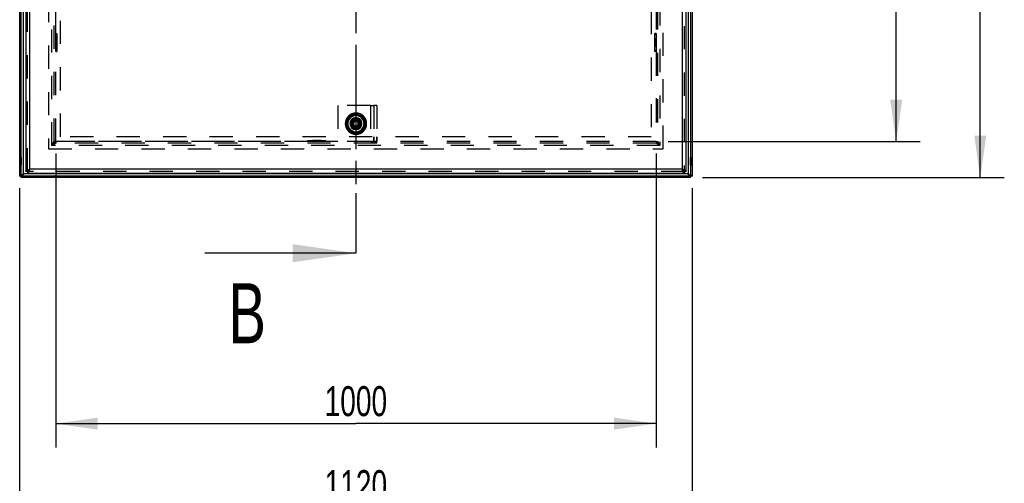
# Model space of a CAD drawing. Header units: millimetres. Extents: x 0 to 4200, y 0 to 5940.
# Tile 3 of 9: x 858 to 2498, y 2571 to 3344. Entities that reach past the tile are written whole.
import ezdxf

# ---------------------------------------------------------------- set-up
doc = ezdxf.new("R2010")
doc.units = ezdxf.units.MM
doc.header["$LTSCALE"] = 387.2
doc.linetypes.add('HIDDEN', pattern=[0.2, 0.1, -0.1])
doc.linetypes.add('PHANTOM', pattern=[0.8, 0.45, -0.05, 0.1, -0.05, 0.1, -0.05])
doc.layers.get('0').update_dxf_attribs({"linetype": 'CONTINUOUS'})
for name, color, linetype in [('_2D-BEM', 7, 'CONTINUOUS'), ('DEFAULT_2', 8, 'HIDDEN'), ('HATCHING_BL1', 7, 'CONTINUOUS')]:
    doc.layers.add(name, color=color, linetype=linetype)
doc.styles.get("Standard").update_dxf_attribs({"font": 'txt', "width": 0.7})
doc.dimstyles.new('DIMSTYLE_1', dxfattribs={"dimtxt": 50, "dimasz": 70, "dimexe": 2, "dimexo": 1, "dimtad": 1, "dimdec": 1, "dimtxsty": 'Standard', "dimblk": '_FILLED', "dimblk1": '_FILLED', "dimblk2": '_FILLED', "dimcen": 0.09, "dimadec": 1, "dimazin": 2, "dimtp": 0.8, "dimtm": 0.8, "dimtfac": 1, "dimtdec": 1, "dimtofl": 0, "dimtmove": 0, "dimatfit": 3, "dimldrblk": '_FILLED', "dimfxl": 1, "dimtolj": 1, "dimarcsym": 0})
doc.dimstyles.new('DIMSTYLE_4', dxfattribs={"dimtxt": 50, "dimasz": 70, "dimexe": 2, "dimexo": 1, "dimtad": 1, "dimdec": 1, "dimtxsty": 'Standard', "dimblk": '_FILLED', "dimblk1": '_FILLED', "dimblk2": '_FILLED', "dimcen": 0.09, "dimadec": 1, "dimazin": 2, "dimtp": 1.2, "dimtm": 1.2, "dimtfac": 1, "dimtdec": 1, "dimtofl": 0, "dimtmove": 0, "dimatfit": 3, "dimldrblk": '_FILLED', "dimfxl": 1, "dimtolj": 1, "dimarcsym": 0})
doc.dimstyles.get("Standard").update_dxf_attribs({"dimtxt": 50, "dimasz": 70, "dimexe": 2, "dimexo": 1, "dimtad": 1, "dimdec": 1, "dimtxsty": 'Standard', "dimblk": '_FILLED', "dimblk1": '_FILLED', "dimblk2": '_FILLED', "dimcen": 0.09, "dimadec": 1, "dimazin": 2, "dimtol": 1, "dimtp": 0.1, "dimtm": 0.1, "dimtfac": 1, "dimtdec": 1, "dimtofl": 0, "dimtmove": 0, "dimatfit": 3, "dimldrblk": '_FILLED', "dimfxl": 1, "dimtolj": 1, "dimarcsym": 0})

# ---------------------------------------------------------------- blocks, each defined once
blk = doc.blocks.new('_FILLED')
at = {"color": 0, "linetype": 'ByBlock'}
blk.add_solid([(0, 0), (-1, 0.143), (-1, -0.143)], dxfattribs=at)
blk = doc.blocks.new('*D6')
at = {"layer": '_2D-BEM', "color": 2, "linetype": 'Continuous', "transparency": 16777216}
for p, q in [((917.5, 3120.3), (917.5, 2630.3)), ((1917.5, 3120.3), (1917.5, 2630.3)), ((917.5, 2670.3), (1417.5, 2670.3)), ((1917.5, 2670.3), (1417.5, 2670.3))]:
    blk.add_line(p, q, dxfattribs=at)
at = {"layer": '_2D-BEM', "color": 2, "linetype": 'Continuous', "transparency": 16777216, "xscale": 70, "yscale": 70, "zscale": 70, "rotation": 180}
blk.add_blockref('_FILLED', (917.5, 2670.3), dxfattribs=at)
at = {"layer": '_2D-BEM', "color": 2, "linetype": 'Continuous', "transparency": 16777216, "xscale": 70, "yscale": 70, "zscale": 70}
blk.add_blockref('_FILLED', (1917.5, 2670.3), dxfattribs=at)
at = {"layer": '_2D-BEM', "color": 2, "linetype": 'Continuous', "transparency": 16777216, "insert": (1417.5, 2732.8), "char_height": 50, "width": 219.643, "attachment_point": 2, "line_spacing_factor": 0.9}
blk.add_mtext('1000', dxfattribs=at)
blk = doc.blocks.new('*D7')
at = {"layer": '_2D-BEM', "color": 2, "linetype": 'Continuous', "transparency": 16777216}
for p, q in [((857.5, 3062.8), (857.5, 2490.3)), ((1977.5, 3062.8), (1977.5, 2490.3)), ((857.5, 2530.3), (1417.5, 2530.3)), ((1977.5, 2530.3), (1417.5, 2530.3))]:
    blk.add_line(p, q, dxfattribs=at)
at = {"layer": '_2D-BEM', "color": 2, "linetype": 'Continuous', "transparency": 16777216, "xscale": 70, "yscale": 70, "zscale": 70, "rotation": 180}
blk.add_blockref('_FILLED', (857.5, 2530.3), dxfattribs=at)
at = {"layer": '_2D-BEM', "color": 2, "linetype": 'Continuous', "transparency": 16777216, "xscale": 70, "yscale": 70, "zscale": 70}
blk.add_blockref('_FILLED', (1977.5, 2530.3), dxfattribs=at)
at = {"layer": '_2D-BEM', "color": 2, "linetype": 'Continuous', "transparency": 16777216, "insert": (1417.5, 2592.8), "char_height": 50, "width": 203.571, "attachment_point": 2, "line_spacing_factor": 0.9}
blk.add_mtext('1120', dxfattribs=at)
blk = doc.blocks.new('*D8')
at = {"layer": '_2D-BEM', "color": 2, "linetype": 'Continuous', "transparency": 16777216}
for p, q in [((1995, 4200.3), (2497.5, 4200.3)), ((2457.5, 4200.3), (2457.5, 3640.3)), ((2457.5, 3080.3), (2457.5, 3640.3)), ((1995, 3080.3), (2497.5, 3080.3))]:
    blk.add_line(p, q, dxfattribs=at)
at = {"layer": '_2D-BEM', "color": 2, "linetype": 'Continuous', "transparency": 16777216, "xscale": 70, "yscale": 70, "zscale": 70}
for p, rotation in [((2457.5, 4200.3), 90), ((2457.5, 3080.3), 270)]:
    blk.add_blockref('_FILLED', p, dxfattribs=dict(at, rotation=rotation))
at = {"layer": '_2D-BEM', "color": 2, "linetype": 'Continuous', "transparency": 16777216, "insert": (2395, 3640.3), "char_height": 50, "width": 203.571, "attachment_point": 2, "rotation": 90, "line_spacing_factor": 0.9}
blk.add_mtext('1120', dxfattribs=at)
blk = doc.blocks.new('*D9')
at = {"layer": '_2D-BEM', "color": 2, "linetype": 'Continuous', "transparency": 16777216}
for p, q in [((1937.5, 4140.3), (2357.5, 4140.3)), ((2317.5, 4140.3), (2317.5, 3640.3)), ((2317.5, 3140.3), (2317.5, 3640.3)), ((1937.5, 3140.3), (2357.5, 3140.3))]:
    blk.add_line(p, q, dxfattribs=at)
at = {"layer": '_2D-BEM', "color": 2, "linetype": 'Continuous', "transparency": 16777216, "xscale": 70, "yscale": 70, "zscale": 70}
for p, rotation in [((2317.5, 4140.3), 90), ((2317.5, 3140.3), 270)]:
    blk.add_blockref('_FILLED', p, dxfattribs=dict(at, rotation=rotation))
at = {"layer": '_2D-BEM', "color": 2, "linetype": 'Continuous', "transparency": 16777216, "insert": (2255, 3640.3), "char_height": 50, "width": 219.643, "attachment_point": 2, "rotation": 90, "line_spacing_factor": 0.9}
blk.add_mtext('1000', dxfattribs=at)
blk = doc.blocks.new('XSEC_FILLED')
at = {"color": 0, "linetype": 'ByBlock'}
blk.add_solid([(0, 0), (-1, 0.143), (-1, -0.143)], dxfattribs=at)
blk = doc.blocks.new('HATCHING_BL1', base_point=(1291.8, 3642.6))
at = {"layer": 'HATCHING_BL1', "color": 7, "linetype": 'PHANTOM'}
for p, q in [((1417.5, 4331), (1417.5, 4231)), ((1417.5, 4231), (1417.5, 3054.3)), ((1417.5, 3054.3), (1417.5, 2954.3))]:
    blk.add_line(p, q, dxfattribs=at)
at = {"layer": 'HATCHING_BL1', "color": 7, "linetype": 'Continuous', "char_height": 100, "width": 117.857, "attachment_point": 1, "line_spacing_factor": 0.9}
for insert in [(1255.9, 4481), (1205.3, 2904.3)]:
    blk.add_mtext('B', dxfattribs=dict(at, insert=insert))
at = {"layer": 'HATCHING_BL1', "color": 7, "linetype": 'Continuous'}
for points in [[(1417.5, 4331), (1216.6, 4331)], [(1417.5, 2954.3), (1166, 2954.3)]]:
    blk.add_leader(points, dimstyle='Standard', override={"dimasz": 105, "dimtad": 0, "dimldrblk": 'XSEC_FILLED'}, dxfattribs=at)

msp = doc.modelspace()

# ---------------------------------------------------------------- linework, layer by layer
at = {"color": 7, "linetype": 'Continuous'}
for p, q in [((857.55, 3082.75), (857.55, 4197.75)), ((860.05, 3082.75), (860.05, 4197.75)), ((867.55, 4184.75), (867.55, 3090.75)), ((1967.55, 3090.75), (1967.55, 4184.75)), ((1975.05, 4197.75), (1975.05, 3082.75)), ((1977.55, 4197.75), (1977.55, 3082.75)), ((1413.55, 3177.18), (1409.55, 3174.87)), ((1409.55, 3174.87), (1409.55, 3170.25)), ((1409.55, 3170.25), (1409.55, 3165.63)), ((1409.55, 3165.63), (1413.55, 3163.32)), ((1417.55, 3179.49), (1413.55, 3177.18)), ((1421.55, 3177.18), (1417.55, 3179.49)), ((1425.55, 3174.87), (1421.55, 3177.18)), ((1421.55, 3163.32), (1425.55, 3165.63)), ((1425.55, 3170.25), (1425.55, 3174.87)), ((1425.55, 3165.63), (1425.55, 3170.25)), ((1413.55, 3163.32), (1417.55, 3161.01)), ((1417.55, 3161.01), (1421.55, 3163.32)), ((860.21, 3082.92), (860.55, 3083.25)), ((860.55, 3083.25), (860.21, 3082.92)), ((860.55, 3083.25), (860.73, 3083.44)), ((860.73, 3083.44), (860.55, 3083.25)), ((860.73, 3083.44), (861.08, 3083.78)), ((861.08, 3083.78), (860.73, 3083.44)), ((861.08, 3083.78), (861.29, 3084)), ((861.29, 3084), (861.08, 3083.78)), ((861.29, 3084), (861.49, 3084.2)), ((861.49, 3084.2), (861.29, 3084)), ((861.49, 3084.2), (861.71, 3084.41)), ((861.7, 3084.41), (861.49, 3084.2)), ((862.28, 3084.98), (861.7, 3084.41)), ((862.28, 3084.98), (862.78, 3085.48)), ((862.78, 3085.48), (862.28, 3084.98)), ((862.78, 3085.48), (863.13, 3085.83)), ((863.13, 3085.83), (862.78, 3085.48)), ((863.13, 3085.83), (863.99, 3086.69)), ((863.99, 3086.69), (863.13, 3085.83)), ((870.55, 3090.75), (867.55, 3090.75)), ((870.55, 3090.75), (870.55, 3087.75)), ((870.55, 3087.75), (1964.55, 3087.75)), ((1964.55, 3090.75), (1964.55, 3087.75)), ((1964.55, 3090.75), (1967.55, 3090.75)), ((1971.11, 3086.69), (1971.52, 3086.28)), ((1971.52, 3086.28), (1971.11, 3086.69)), ((1971.52, 3086.28), (1971.96, 3085.84)), ((1971.96, 3085.84), (1971.52, 3086.28)), ((1971.96, 3085.84), (1972.31, 3085.49)), ((1972.31, 3085.49), (1971.96, 3085.84)), ((1972.31, 3085.49), (1972.77, 3085.03)), ((1972.77, 3085.03), (1972.31, 3085.49)), ((1973.46, 3084.34), (1973.69, 3084.11)), ((1973.69, 3084.11), (1973.46, 3084.34)), ((1973.69, 3084.11), (1973.78, 3084.02)), ((1973.78, 3084.02), (1973.69, 3084.11)), ((1973.78, 3084.02), (1974.02, 3083.78)), ((1974.02, 3083.78), (1973.78, 3084.02)), ((1974.02, 3083.78), (1974.37, 3083.43)), ((1974.37, 3083.43), (1974.02, 3083.78)), ((1974.37, 3083.43), (1974.54, 3083.26)), ((1974.54, 3083.26), (1974.37, 3083.43)), ((1974.54, 3083.26), (1975.05, 3082.75)), ((1975.05, 3082.75), (1974.54, 3083.26)), ((857.55, 3082.75), (860.05, 3082.75)), ((860.05, 3082.75), (860.2, 3082.9)), ((860.2, 3082.9), (860.05, 3082.75)), ((1975.05, 3082.75), (860.05, 3082.75)), ((860.05, 3080.25), (860.05, 3082.75)), ((1975.05, 3080.25), (860.05, 3080.25)), ((860.2, 3082.9), (860.21, 3082.92)), ((860.21, 3082.92), (860.2, 3082.9)), ((1977.55, 3082.75), (1975.05, 3082.75)), ((1975.05, 3080.25), (1975.05, 3082.75))]:
    msp.add_line(p, q, dxfattribs=at)
at = {"color": 9, "linetype": 'Continuous'}
for p, q in [((863.99, 3086.69), (863.99, 4166.75)), ((874.28, 3094.48), (874.28, 4181.02)), ((1960.82, 4181.02), (1960.82, 3094.48)), ((1971.11, 4166.75), (1971.11, 3086.69)), ((1971.11, 3086.69), (863.99, 3086.69)), ((1960.82, 3094.48), (874.28, 3094.48))]:
    msp.add_line(p, q, dxfattribs=at)
at = {"color": 7, "linetype": 'Continuous'}
for points in [[(863.13, 3085.83), (863.15, 3085.86), (863.57, 3086.27), (863.99, 3086.69)], [(863.99, 3086.69), (863.61, 3086.31), (863.23, 3085.94), (863.13, 3085.83)], [(1974.54, 3083.26), (1974.64, 3083.16), (1974.75, 3083.05), (1974.85, 3082.95), (1974.92, 3082.88), (1974.98, 3082.82), (1975.02, 3082.78), (1975.04, 3082.76), (1975.05, 3082.75)], [(1975.05, 3082.75), (1975.04, 3082.76), (1975.02, 3082.78), (1974.98, 3082.82), (1974.92, 3082.88), (1974.85, 3082.95), (1974.75, 3083.05), (1974.64, 3083.16), (1974.54, 3083.26)], [(860.05, 3082.75), (860.06, 3082.76), (860.09, 3082.79), (860.14, 3082.84), (860.2, 3082.9)], [(860.2, 3082.9), (860.18, 3082.88), (860.12, 3082.82), (860.08, 3082.78), (860.06, 3082.76), (860.05, 3082.75)]]:
    msp.add_lwpolyline(points, dxfattribs=at)
for radius, start, end in [(17.75, 90, 270), (17.5, 90, 270), (15.5, 90, 270), (17.75, 270, 90), (17.5, 270, 90), (15.5, 270, 90), (10, 90, 270), (8, 120, 180), (8, 180, 240), (8, 60, 120), (10, 270, 90), (8, 0, 60), (8, 300, 360), (8, 240, 300)]:
    msp.add_arc((1417.55, 3170.25), radius, start, end, dxfattribs=at)
at = {"color": 9, "linetype": 'Continuous'}
for start, end in [(90, 270), (270, 90)]:
    msp.add_arc((1417.55, 3170.25), 13.5, start, end, dxfattribs=at)
at = {"color": 7, "linetype": 'Continuous'}
for points, knots in [([(861.71, 3084.41), (861.75, 3084.46), (861.94, 3084.65), (862.13, 3084.84), (862.28, 3084.98)], [0, 0, 0, 0, 0.2444179, 1, 1, 1, 1]), ([(867.55, 3090.75), (867.55, 3090.91), (867.66, 3091.28), (868.09, 3091.74), (868.72, 3092.2), (869.56, 3092.65), (870.57, 3093.11), (872.16, 3093.73), (873.42, 3094.18), (874.28, 3094.48)], [0, 0, 0, 0, 0.0609571, 0.1369999, 0.2348534, 0.3555619, 0.4968939, 0.6548704, 1, 1, 1, 1]), ([(870.55, 3090.75), (870.55, 3091.08), (870.73, 3091.59), (871.18, 3092.18), (871.84, 3092.83), (872.89, 3093.6), (873.8, 3094.17), (874.28, 3094.48)], [0, 0, 0, 0, 0.1790568, 0.2854528, 0.4062368, 0.686879, 1, 1, 1, 1]), ([(870.55, 3090.75), (870.87, 3090.75), (871.39, 3090.94), (871.97, 3091.39), (872.62, 3092.04), (873.39, 3093.09), (873.97, 3094), (874.28, 3094.48)], [0, 0, 0, 0, 0.1790568, 0.2854528, 0.4062368, 0.686879, 1, 1, 1, 1]), ([(870.55, 3087.75), (870.71, 3087.75), (871.07, 3087.87), (871.54, 3088.29), (871.99, 3088.93), (872.45, 3089.77), (872.9, 3090.78), (873.53, 3092.36), (873.97, 3093.62), (874.28, 3094.48)], [0, 0, 0, 0, 0.0609571, 0.1369999, 0.2348534, 0.3555619, 0.4968939, 0.6548704, 1, 1, 1, 1]), ([(1964.55, 3090.75), (1964.55, 3091.08), (1964.36, 3091.59), (1963.91, 3092.18), (1963.26, 3092.83), (1962.21, 3093.6), (1961.3, 3094.17), (1960.82, 3094.48)], [0, 0, 0, 0, 0.1790568, 0.2854528, 0.4062368, 0.686879, 1, 1, 1, 1]), ([(1964.55, 3090.75), (1964.22, 3090.75), (1963.71, 3090.94), (1963.12, 3091.39), (1962.47, 3092.04), (1961.7, 3093.09), (1961.13, 3094), (1960.82, 3094.48)], [0, 0, 0, 0, 0.1790568, 0.2854528, 0.4062368, 0.686879, 1, 1, 1, 1]), ([(1964.55, 3087.75), (1964.39, 3087.75), (1964.02, 3087.87), (1963.56, 3088.29), (1963.1, 3088.93), (1962.65, 3089.77), (1962.19, 3090.78), (1961.57, 3092.36), (1961.12, 3093.62), (1960.82, 3094.48)], [0, 0, 0, 0, 0.0609571, 0.1369999, 0.2348534, 0.3555619, 0.4968939, 0.6548704, 1, 1, 1, 1]), ([(1967.55, 3090.75), (1967.55, 3090.91), (1967.43, 3091.28), (1967.01, 3091.74), (1966.37, 3092.2), (1965.53, 3092.65), (1964.52, 3093.11), (1962.94, 3093.73), (1961.68, 3094.18), (1960.82, 3094.48)], [0, 0, 0, 0, 0.0609571, 0.1369999, 0.2348534, 0.3555619, 0.4968939, 0.6548704, 1, 1, 1, 1]), ([(1972.77, 3085.03), (1972.83, 3084.97), (1973.06, 3084.74), (1973.29, 3084.51), (1973.46, 3084.34)], [0, 0, 0, 0, 0.256243, 1, 1, 1, 1]), ([(1973.46, 3084.34), (1973.4, 3084.4), (1973.17, 3084.63), (1972.95, 3084.85), (1972.77, 3085.03)], [0, 0, 0, 0, 0.243157, 1, 1, 1, 1])]:
    msp.add_open_spline(points, degree=3, knots=knots, dxfattribs=at)
at = {"layer": 'DEFAULT_2', "color": 8, "linetype": 'HIDDEN'}
for p, q in [((863.99, 3086.69), (863.99, 4193.81)), ((870.55, 3090.75), (870.55, 4184.75)), ((1964.55, 4184.75), (1964.55, 3090.75)), ((1971.11, 4193.81), (1971.11, 3086.69)), ((857.55, 3114), (857.55, 4166.5)), ((860.05, 3114), (860.05, 4166.5)), ((874.28, 3094.48), (874.28, 4181.02)), ((1960.82, 4181.02), (1960.82, 3094.48)), ((1975.05, 4166.5), (1975.05, 3114)), ((1977.55, 4166.5), (1977.55, 3114)), ((905.55, 4152.25), (905.55, 3128.25)), ((1929.55, 3128.25), (1929.55, 4152.25)), ((911.11, 3133.81), (911.11, 4146.69)), ((911.11, 3133.81), (911.11, 4146.69)), ((915.05, 3140.25), (915.05, 4140.25)), ((915.05, 3140.25), (915.05, 4140.25)), ((917.55, 3140.25), (917.55, 4140.25)), ((1917.55, 4140.25), (1917.55, 3140.25)), ((1920.05, 4140.25), (1920.05, 3140.25)), ((1920.05, 4140.25), (1920.05, 3140.25)), ((1923.99, 4146.69), (1923.99, 3133.81)), ((1923.99, 4146.69), (1923.99, 3133.81)), ((925.55, 3148.25), (925.55, 4132.25)), ((1909.55, 4132.25), (1909.55, 3148.25)), ((917.55, 3320.25), (917.55, 4000.25)), ((1917.55, 4000.25), (1917.55, 3320.25)), ((917.55, 3290.25), (917.55, 3320.25)), ((917.55, 3320.25), (919.55, 3320.25)), ((917.55, 3320.25), (919.55, 3320.25)), ((917.55, 3319.38), (919.55, 3319.38)), ((917.55, 3318.25), (919.55, 3318.25)), ((919.55, 3320.25), (919.55, 3318.25)), ((919.55, 3318.25), (919.55, 3292.25)), ((1917.55, 3320.25), (1915.55, 3320.25)), ((1917.55, 3320.25), (1915.55, 3320.25)), ((1915.55, 3318.25), (1915.55, 3320.25)), ((1917.55, 3319.38), (1915.55, 3319.38)), ((1915.55, 3292.25), (1915.55, 3318.25)), ((1917.55, 3318.25), (1915.55, 3318.25)), ((1917.55, 3320.25), (1917.55, 3290.25)), ((917.55, 3311.75), (919.55, 3311.75)), ((917.55, 3305.25), (917.55, 3311.75)), ((919.55, 3305.25), (917.55, 3305.25)), ((917.55, 3298.75), (917.55, 3305.25)), ((919.55, 3305.25), (917.55, 3305.25)), ((917.55, 3298.75), (919.55, 3298.75)), ((919.55, 3305.25), (919.55, 3311.75)), ((919.55, 3298.75), (919.55, 3305.25)), ((1917.55, 3311.75), (1915.55, 3311.75)), ((1915.55, 3311.75), (1915.55, 3305.25)), ((1915.55, 3305.25), (1917.55, 3305.25)), ((1915.55, 3305.25), (1915.55, 3298.75)), ((1915.55, 3305.25), (1917.55, 3305.25)), ((1917.55, 3298.75), (1915.55, 3298.75)), ((1917.55, 3311.75), (1917.55, 3305.25)), ((1917.55, 3305.25), (1917.55, 3298.75)), ((917.55, 3292.25), (919.55, 3292.25)), ((917.55, 3291.12), (919.55, 3291.12)), ((917.55, 3140.25), (917.55, 3290.25)), ((917.55, 3290.25), (919.55, 3290.25)), ((917.55, 3290.25), (919.55, 3290.25)), ((919.55, 3292.25), (919.55, 3290.25)), ((1915.55, 3290.25), (1915.55, 3292.25)), ((1917.55, 3292.25), (1915.55, 3292.25)), ((1917.55, 3291.12), (1915.55, 3291.12)), ((1917.55, 3290.25), (1915.55, 3290.25)), ((1917.55, 3290.25), (1915.55, 3290.25)), ((1917.55, 3290.25), (1917.55, 3140.25)), ((1441.96, 3200.25), (1387.55, 3200.25)), ((1387.55, 3200.25), (1387.55, 3140.25)), ((1441.96, 3200.25), (1441.96, 3140.25)), ((1441.96, 3200.25), (1447.55, 3200.25)), ((1441.96, 3200.25), (1441.96, 3140.25)), ((1447.55, 3200.25), (1447.55, 3148.25)), ((1447.55, 3200.25), (1447.55, 3148.25)), ((1452.55, 3200.25), (1447.55, 3200.25)), ((1452.55, 3200.25), (1447.55, 3200.25)), ((1452.55, 3200.25), (1452.55, 3148.25)), ((1452.55, 3200.25), (1452.55, 3148.25)), ((911.11, 3133.81), (915.05, 3140.25)), ((917.55, 3137.75), (911.11, 3133.81)), ((912.54, 3135.25), (911.11, 3133.81)), ((911.11, 3133.81), (912.54, 3135.25)), ((1923.99, 3133.81), (911.11, 3133.81)), ((1923.99, 3133.81), (911.11, 3133.81)), ((912.92, 3135.62), (912.54, 3135.25)), ((912.54, 3135.25), (912.92, 3135.62)), ((913.74, 3136.45), (912.92, 3135.62)), ((912.92, 3135.62), (913.74, 3136.44)), ((915.18, 3137.88), (913.74, 3136.45)), ((913.74, 3136.44), (915.18, 3137.88)), ((917.55, 3140.25), (915.05, 3140.25)), ((917.55, 3140.25), (915.05, 3140.25)), ((917.55, 3140.25), (915.71, 3138.42)), ((915.71, 3138.42), (917.55, 3140.25)), ((1447.55, 3140.25), (917.55, 3140.25)), ((917.55, 3140.25), (917.55, 3137.75)), ((1337.55, 3140.25), (917.55, 3140.25)), ((917.55, 3140.25), (917.55, 3137.75)), ((1917.55, 3137.75), (917.55, 3137.75)), ((1917.55, 3137.75), (917.55, 3137.75)), ((1909.55, 3148.25), (925.55, 3148.25)), ((1337.55, 3140.25), (1337.55, 3142.25)), ((1337.55, 3140.25), (1337.55, 3142.25)), ((1337.55, 3142.25), (1339.55, 3142.25)), ((1367.55, 3140.25), (1337.55, 3140.25)), ((1338.42, 3140.25), (1338.42, 3142.25)), ((1339.55, 3142.25), (1365.55, 3142.25)), ((1339.55, 3140.25), (1339.55, 3142.25)), ((1346.05, 3140.25), (1346.05, 3142.25)), ((1352.55, 3142.25), (1346.05, 3142.25)), ((1352.55, 3140.25), (1346.05, 3140.25)), ((1352.55, 3142.25), (1352.55, 3140.25)), ((1359.05, 3142.25), (1352.55, 3142.25)), ((1352.55, 3142.25), (1352.55, 3140.25)), ((1359.05, 3140.25), (1352.55, 3140.25)), ((1359.05, 3140.25), (1359.05, 3142.25)), ((1365.55, 3142.25), (1367.55, 3142.25)), ((1365.55, 3140.25), (1365.55, 3142.25)), ((1366.68, 3140.25), (1366.68, 3142.25)), ((1367.55, 3140.25), (1367.55, 3142.25)), ((1367.55, 3140.25), (1367.55, 3142.25)), ((1387.55, 3140.25), (1367.55, 3140.25)), ((1441.96, 3140.25), (1387.55, 3140.25)), ((1447.55, 3140.25), (1387.55, 3140.25)), ((1441.96, 3140.25), (1452.55, 3140.25)), ((1447.55, 3140.25), (1447.55, 3148.25)), ((1447.55, 3148.25), (1447.55, 3140.25)), ((1452.55, 3140.25), (1447.55, 3140.25)), ((1452.55, 3140.25), (1452.55, 3148.25)), ((1452.55, 3148.25), (1452.55, 3140.25)), ((1917.55, 3140.25), (1452.55, 3140.25)), ((1917.55, 3140.25), (1452.55, 3140.25)), ((1917.55, 3140.25), (1920.05, 3140.25)), ((1917.55, 3140.25), (1917.55, 3137.75)), ((1919.38, 3138.42), (1917.55, 3140.25)), ((1917.55, 3140.25), (1920.05, 3140.25)), ((1917.55, 3140.25), (1917.55, 3137.75)), ((1917.55, 3140.25), (1919.38, 3138.42)), ((1923.99, 3133.81), (1917.55, 3137.75)), ((1920.05, 3140.25), (1923.99, 3133.81)), ((1920.93, 3136.87), (1920.8, 3137)), ((1920.8, 3137), (1920.93, 3136.87)), ((1921.44, 3136.36), (1920.93, 3136.87)), ((1920.93, 3136.87), (1921.44, 3136.36)), ((1922.23, 3135.57), (1921.44, 3136.36)), ((1921.44, 3136.36), (1922.23, 3135.57)), ((1922.61, 3135.19), (1922.23, 3135.57)), ((1922.23, 3135.57), (1922.61, 3135.19)), ((1923.99, 3133.81), (1922.61, 3135.19)), ((1922.61, 3135.19), (1923.99, 3133.81)), ((905.55, 3128.25), (1929.55, 3128.25)), ((860.05, 3114), (857.55, 3114)), ((857.55, 3107.75), (857.55, 3114)), ((857.55, 3114), (857.55, 3107.75)), ((860.05, 3107.75), (857.55, 3107.75)), ((857.55, 3101.5), (857.55, 3107.75)), ((857.55, 3107.75), (857.55, 3101.5)), ((860.05, 3107.75), (857.55, 3107.75)), ((860.05, 3101.5), (857.55, 3101.5)), ((857.55, 3082.75), (857.55, 3101.5)), ((860.05, 3107.75), (860.05, 3114)), ((860.05, 3114), (860.05, 3107.75)), ((860.05, 3101.5), (860.05, 3107.75)), ((860.05, 3107.75), (860.05, 3101.5)), ((860.05, 3082.75), (860.05, 3101.5)), ((1975.05, 3114), (1977.55, 3114)), ((1975.05, 3114), (1975.05, 3107.75)), ((1975.05, 3107.75), (1975.05, 3114)), ((1975.05, 3107.75), (1977.55, 3107.75)), ((1975.05, 3107.75), (1975.05, 3101.5)), ((1975.05, 3101.5), (1975.05, 3107.75)), ((1975.05, 3107.75), (1977.55, 3107.75)), ((1975.05, 3101.5), (1977.55, 3101.5)), ((1975.05, 3101.5), (1975.05, 3082.75)), ((1977.55, 3114), (1977.55, 3107.75)), ((1977.55, 3107.75), (1977.55, 3114)), ((1977.55, 3107.75), (1977.55, 3101.5)), ((1977.55, 3101.5), (1977.55, 3107.75)), ((1977.55, 3101.5), (1977.55, 3082.75)), ((857.55, 3082.75), (863.99, 3086.69)), ((863.99, 3086.69), (860.05, 3080.25)), ((1971.11, 3086.69), (863.99, 3086.69)), ((1964.55, 3090.75), (870.55, 3090.75)), ((1960.82, 3094.48), (874.28, 3094.48)), ((1971.11, 3086.69), (1977.55, 3082.75)), ((1975.05, 3080.25), (1971.11, 3086.69)), ((857.55, 3082.75), (860.05, 3082.75)), ((1975.05, 3082.75), (860.05, 3082.75)), ((860.05, 3080.25), (860.05, 3082.75)), ((1975.05, 3080.25), (860.05, 3080.25)), ((1977.55, 3082.75), (1975.05, 3082.75)), ((1975.05, 3080.25), (1975.05, 3082.75))]:
    msp.add_line(p, q, dxfattribs=at)
for points in [[(911.11, 3133.81), (911.58, 3134.59), (912.04, 3135.34), (912.48, 3136.05), (912.88, 3136.71), (913.25, 3137.31), (913.57, 3137.84), (913.85, 3138.3), (914.09, 3138.69), (914.3, 3139.02), (914.47, 3139.3), (914.61, 3139.53), (914.73, 3139.72), (914.82, 3139.88), (914.89, 3140), (914.95, 3140.09), (915, 3140.16), (915.03, 3140.21), (915.04, 3140.24), (915.05, 3140.25)], [(917.55, 3137.75), (917.54, 3137.75), (917.51, 3137.73), (917.47, 3137.7), (917.41, 3137.67), (917.32, 3137.61), (917.21, 3137.55), (917.08, 3137.46), (916.91, 3137.36), (916.71, 3137.24), (916.47, 3137.09), (916.18, 3136.91), (915.84, 3136.7), (915.44, 3136.46), (914.98, 3136.18), (914.47, 3135.87), (913.88, 3135.51), (913.25, 3135.12), (912.56, 3134.7), (911.84, 3134.26), (911.11, 3133.81)], [(912.54, 3135.24), (912.34, 3135.04), (911.73, 3134.43), (911.11, 3133.81)], [(911.11, 3133.81), (911.67, 3134.38), (912.23, 3134.93), (912.54, 3135.24)], [(915.18, 3137.88), (915, 3137.7), (914.54, 3137.24), (914.04, 3136.74), (913.74, 3136.44)], [(913.74, 3136.44), (913.8, 3136.5), (914.27, 3136.97), (914.71, 3137.41), (915.12, 3137.82), (915.18, 3137.88)], [(917.55, 3140.25), (917.54, 3140.24), (917.5, 3140.2), (917.43, 3140.14), (917.34, 3140.04), (917.22, 3139.92), (917.07, 3139.77), (916.89, 3139.59), (916.67, 3139.37), (916.41, 3139.12), (916.12, 3138.83), (915.79, 3138.49), (915.71, 3138.41)], [(915.71, 3138.41), (915.82, 3138.52), (916.12, 3138.83), (916.39, 3139.09), (916.62, 3139.33), (916.83, 3139.53), (917.01, 3139.71), (917.16, 3139.86), (917.28, 3139.98), (917.38, 3140.08), (917.45, 3140.16), (917.51, 3140.21), (917.54, 3140.24), (917.55, 3140.25)], [(1919.38, 3138.42), (1919.28, 3138.52), (1918.97, 3138.83), (1918.71, 3139.09), (1918.47, 3139.33), (1918.27, 3139.53), (1918.09, 3139.71), (1917.94, 3139.86), (1917.82, 3139.98), (1917.72, 3140.08), (1917.64, 3140.16), (1917.59, 3140.21), (1917.56, 3140.24), (1917.55, 3140.25)], [(1917.55, 3140.25), (1917.56, 3140.24), (1917.59, 3140.21), (1917.64, 3140.16), (1917.72, 3140.08), (1917.82, 3139.98), (1917.94, 3139.86), (1918.09, 3139.71), (1918.27, 3139.53), (1918.47, 3139.33), (1918.71, 3139.09), (1918.97, 3138.83), (1919.28, 3138.52), (1919.38, 3138.42)], [(1923.99, 3133.81), (1923.25, 3134.26), (1922.53, 3134.7), (1921.85, 3135.12), (1921.21, 3135.51), (1920.63, 3135.87), (1920.11, 3136.18), (1919.66, 3136.46), (1919.26, 3136.7), (1918.92, 3136.91), (1918.63, 3137.09), (1918.39, 3137.24), (1918.18, 3137.36), (1918.02, 3137.46), (1917.88, 3137.55), (1917.77, 3137.61), (1917.69, 3137.67), (1917.63, 3137.7), (1917.58, 3137.73), (1917.56, 3137.75), (1917.55, 3137.75)], [(1920.05, 3140.25), (1920.05, 3140.24), (1920.07, 3140.22), (1920.1, 3140.17), (1920.13, 3140.11), (1920.19, 3140.03), (1920.25, 3139.92), (1920.34, 3139.78), (1920.44, 3139.62), (1920.56, 3139.41), (1920.71, 3139.17), (1920.89, 3138.88), (1921.1, 3138.54), (1921.34, 3138.14), (1921.62, 3137.69), (1921.93, 3137.17), (1922.29, 3136.59), (1922.68, 3135.95), (1923.1, 3135.27), (1923.54, 3134.55), (1923.99, 3133.81)], [(1923.99, 3133.81), (1923.42, 3134.38), (1922.87, 3134.93), (1922.61, 3135.19)], [(1922.61, 3135.19), (1922.87, 3134.93), (1923.42, 3134.38), (1923.99, 3133.81)], [(857.55, 3082.75), (857.56, 3082.76), (857.61, 3082.79), (857.69, 3082.84), (857.81, 3082.91), (857.96, 3083), (858.14, 3083.11), (858.36, 3083.25), (858.61, 3083.4), (858.89, 3083.58), (859.22, 3083.77), (859.57, 3083.99), (859.96, 3084.23), (860.38, 3084.49), (860.83, 3084.76), (861.31, 3085.06), (861.82, 3085.36), (862.34, 3085.68), (862.88, 3086.02), (863.43, 3086.35), (863.99, 3086.69)], [(863.99, 3086.69), (863.68, 3086.19), (863.37, 3085.68), (863.07, 3085.19), (862.78, 3084.71), (862.49, 3084.24), (862.22, 3083.8), (861.96, 3083.37), (861.71, 3082.97), (861.48, 3082.59), (861.27, 3082.24), (861.07, 3081.92), (860.89, 3081.63), (860.73, 3081.36), (860.58, 3081.13), (860.46, 3080.92), (860.35, 3080.74), (860.26, 3080.59), (860.18, 3080.47), (860.12, 3080.37), (860.08, 3080.31), (860.06, 3080.27), (860.05, 3080.25)], [(1971.11, 3086.69), (1971.61, 3086.38), (1972.11, 3086.08), (1972.61, 3085.77), (1973.09, 3085.48), (1973.56, 3085.19), (1974, 3084.92), (1974.43, 3084.66), (1974.83, 3084.41), (1975.21, 3084.18), (1975.56, 3083.97), (1975.88, 3083.77), (1976.17, 3083.59), (1976.44, 3083.43), (1976.67, 3083.29), (1976.88, 3083.16), (1977.06, 3083.05), (1977.21, 3082.96), (1977.33, 3082.88), (1977.43, 3082.83), (1977.49, 3082.78), (1977.53, 3082.76), (1977.55, 3082.75)], [(1975.05, 3080.25), (1975.04, 3080.27), (1975.02, 3080.31), (1974.97, 3080.37), (1974.92, 3080.47), (1974.84, 3080.59), (1974.75, 3080.74), (1974.64, 3080.92), (1974.51, 3081.13), (1974.37, 3081.36), (1974.21, 3081.63), (1974.03, 3081.92), (1973.83, 3082.24), (1973.62, 3082.59), (1973.39, 3082.97), (1973.14, 3083.37), (1972.88, 3083.8), (1972.61, 3084.24), (1972.32, 3084.71), (1972.03, 3085.19), (1971.72, 3085.68), (1971.42, 3086.19), (1971.11, 3086.69)]]:
    msp.add_lwpolyline(points, dxfattribs=at)
for radius, start, end in [(17.5, 90, 270), (15.5, 93.39596, 266.60404), (13.5, 90, 270), (15.5, 90, 93.39596), (17.5, 270, 90), (15.5, 270, 90), (13.5, 270, 90), (7.92, 150, 330), (7.32, 150, 330), (7, 90, 270), (7.92, 330, 150), (7.32, 330, 150), (5.25, 90, 270), (5, 90, 270), (5, 90, 270), (4, 90, 270), (7, 270, 90), (5.25, 270, 90), (5, 270, 90), (5, 270, 90), (4, 270, 90), (15.5, 266.60404, 270)]:
    msp.add_arc((1417.55, 3170.25), radius, start, end, dxfattribs=at)
for points, knots in [([(915.71, 3138.42), (915.67, 3138.37), (915.49, 3138.19), (915.31, 3138.02), (915.18, 3137.88)], [0, 0, 0, 0, 0.2435796, 1, 1, 1, 1]), ([(915.18, 3137.88), (915.22, 3137.93), (915.4, 3138.1), (915.58, 3138.28), (915.71, 3138.42)], [0, 0, 0, 0, 0.2561533, 1, 1, 1, 1]), ([(1919.94, 3137.86), (1919.89, 3137.91), (1919.7, 3138.1), (1919.51, 3138.28), (1919.38, 3138.42)], [0, 0, 0, 0, 0.2564135, 1, 1, 1, 1]), ([(1919.38, 3138.42), (1919.42, 3138.38), (1919.61, 3138.19), (1919.8, 3138), (1919.94, 3137.86)], [0, 0, 0, 0, 0.2432783, 1, 1, 1, 1]), ([(1920.8, 3137), (1920.73, 3137.07), (1920.44, 3137.36), (1920.15, 3137.65), (1919.94, 3137.86)], [0, 0, 0, 0, 0.2559756, 1, 1, 1, 1]), ([(1919.94, 3137.86), (1920.01, 3137.79), (1920.3, 3137.5), (1920.58, 3137.22), (1920.8, 3137)], [0, 0, 0, 0, 0.2435985, 1, 1, 1, 1])]:
    msp.add_open_spline(points, degree=3, knots=knots, dxfattribs=at)

# ---------------------------------------------------------------- block references
at = {"layer": 'HATCHING_BL1'}
msp.add_blockref('HATCHING_BL1', (1291.79, 3642.64), dxfattribs=at)

# ---------------------------------------------------------------- dimensions: what is measured, and where the dimension line sits
at = {"layer": '_2D-BEM', "color": 2, "linetype": 'Continuous'}
for base, p1, p2, angle, dimstyle, picture, middle in [((2457.55, 4200.25), (1994.05, 3080.25), (1994.05, 4200.25), 90, 'DIMSTYLE_4', '*D8', (2457.55, 3633.11)), ((2317.55, 3140.25), (1936.55, 4140.25), (1936.55, 3140.25), 270, 'DIMSTYLE_1', '*D9', (2317.55, 3633.11)), ((857.55, 2530.26), (1977.55, 3063.75), (857.55, 3063.75), 180, 'DIMSTYLE_4', '*D7', (1410.41, 2530.26))]:
    dim = msp.add_linear_dim(base=base, p1=p1, p2=p2, angle=angle, dimstyle=dimstyle, dxfattribs=at)
    dim.commit()
    dim.dimension.update_dxf_attribs({"geometry": picture, "text_midpoint": middle, "dimtype": 160})
dim = msp.add_linear_dim(base=(1917.55, 2670.26), p1=(917.55, 3121.25), p2=(1917.55, 3121.25), dimstyle='DIMSTYLE_1', dxfattribs=at)
dim.commit()
dim.dimension.update_dxf_attribs({"geometry": '*D6', "text_midpoint": (1410.41, 2670.26), "dimtype": 160})

doc.saveas('drawing.dxf')
